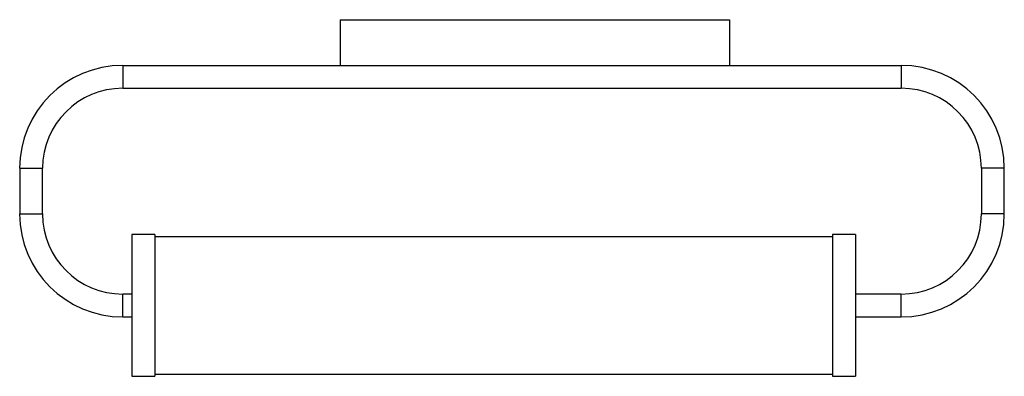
# Paper-space layout '_Superior' of a CAD drawing. Header units: inches. Extents: x -6.7 to 10.2, y -1.2 to 4.9.
import ezdxf

# ---------------------------------------------------------------- set-up
doc = ezdxf.new("R2010")
doc.units = ezdxf.units.IN
doc.header["$MEASUREMENT"] = 0

psp = doc.layouts.new('_Superior')

# ---------------------------------------------------------------- linework, layer by layer
at = {"color": 7, "linetype": 'Continuous', "lineweight": 25}
for p, q in [((-1.22, 4.921), (-1.22, 4.134)), ((-1.22, 4.921), (5.47, 4.921)), ((5.47, 4.921), (5.47, 4.134)), ((-4.961, 4.134), (8.425, 4.134)), ((-4.961, 4.134), (-4.961, 3.74)), ((8.425, 4.134), (8.425, 3.74)), ((-4.961, 3.74), (8.425, 3.74)), ((-6.732, 2.362), (-6.732, 1.575)), ((-6.732, 2.362), (-6.339, 2.362)), ((-6.339, 1.575), (-6.339, 2.362)), ((9.803, 2.362), (9.803, 1.575)), ((10.197, 2.362), (9.803, 2.362)), ((10.197, 1.575), (10.197, 2.362)), ((-6.732, 1.575), (-6.339, 1.575)), ((10.197, 1.575), (9.803, 1.575)), ((-4.409, 1.22), (-4.803, 1.22)), ((-4.803, 1.22), (-4.803, -1.22)), ((-4.409, 1.22), (-4.409, -1.22)), ((7.638, 1.22), (7.244, 1.22)), ((7.244, 1.22), (7.244, -1.22)), ((7.638, 1.22), (7.638, -1.22)), ((7.244, 1.181), (-4.409, 1.181)), ((-4.803, 0.197), (-4.961, 0.197)), ((-4.961, -0.197), (-4.961, 0.197)), ((8.425, 0.197), (7.638, 0.197)), ((8.425, -0.197), (8.425, 0.197)), ((-4.961, -0.197), (-4.803, -0.197)), ((7.638, -0.197), (8.425, -0.197)), ((-4.409, -1.181), (7.244, -1.181)), ((-4.803, -1.22), (-4.409, -1.22)), ((7.244, -1.22), (7.638, -1.22))]:
    psp.add_line(p, q, dxfattribs=at)
for centre, radius, start, end in [((-4.961, 2.362), 1.772, 90, 180), ((8.425, 2.362), 1.772, 0, 90), ((-4.961, 2.362), 1.378, 90, 180), ((8.425, 2.362), 1.378, 0, 90), ((-4.961, 1.575), 1.772, 180, 270), ((-4.961, 1.575), 1.378, 180, 270), ((8.425, 1.575), 1.378, 270, 0), ((8.425, 1.575), 1.772, 270, 0)]:
    psp.add_arc(centre, radius, start, end, dxfattribs=at)

doc.saveas('drawing.dxf')
